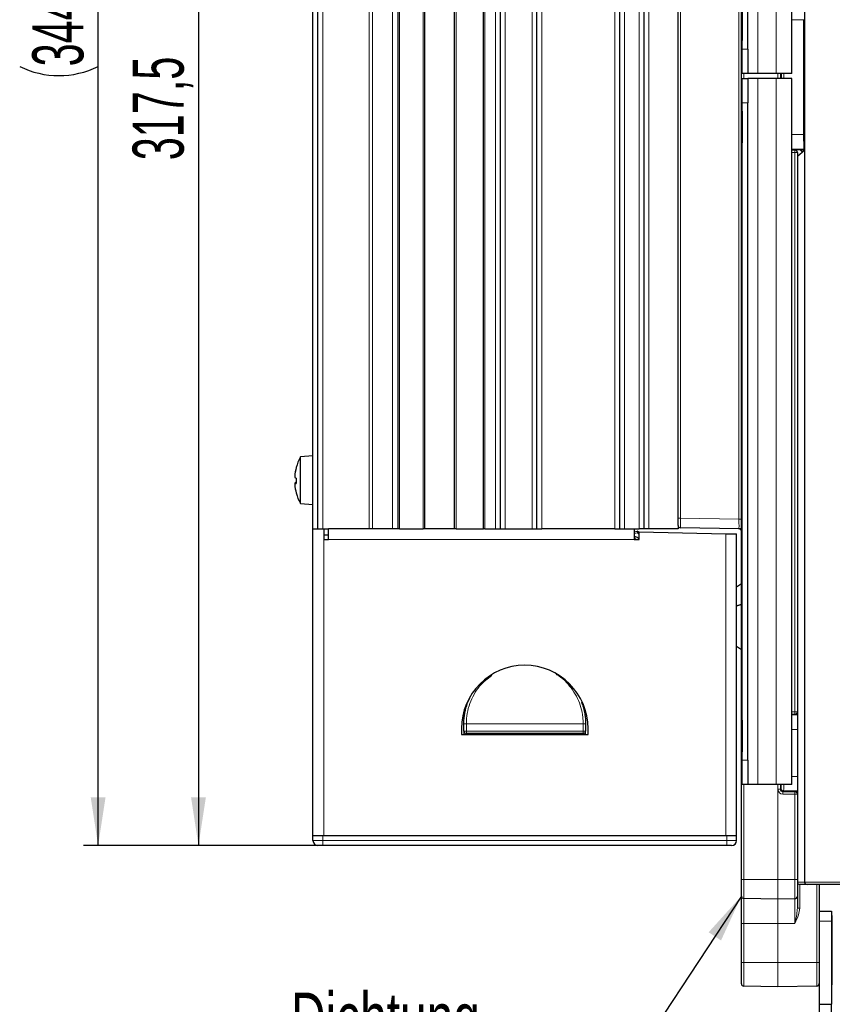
# Paper-space layout 'Blatt3' of a CAD drawing. Header units: millimetres. Extents: x 5 to 418, y 2 to 292.
# Tile 44 of 56: x 154 to 210, y 118 to 185. Entities that reach past the tile are written whole.
import ezdxf

# ---------------------------------------------------------------- set-up
doc = ezdxf.new("R2010")
doc.units = ezdxf.units.MM
doc.layers.add('SLD-0', color=7, linetype='Continuous')
doc.styles.add('SLDTEXTSTYLE0', font='TXT', dxfattribs={"width": 0.605})
doc.styles.add('SLDTEXTSTYLE2', font='TXT', dxfattribs={"width": 0.7})
doc.dimstyles.new('SLDDIMSTYLE0', dxfattribs={"dimtxt": 3.5, "dimasz": 3.302, "dimexe": 0, "dimexo": 0.0625, "dimgap": 0.875, "dimtad": 1, "dimlfac": 3, "dimrnd": 1e-09, "dimzin": 12, "dimdsep": 46, "dimtxsty": 'SLDTEXTSTYLE0', "dimsah": 1, "dimcen": 0.09, "dimadec": 0, "dimazin": 3, "dimtfac": 1, "dimtofl": 0, "dimtmove": 0, "dimatfit": 3, "dimfxl": 1, "dimfrac": 2, "dimtolj": 1, "dimtzin": 12, "dimarcsym": 0})
doc.dimstyles.new('SLDDIMSTYLE2', dxfattribs={"dimtxt": 3.5, "dimasz": 3.302, "dimexe": 0, "dimexo": 0.0625, "dimgap": 0.875, "dimtad": 1, "dimdec": 1, "dimlfac": 3, "dimrnd": 1e-09, "dimzin": 12, "dimdsep": 46, "dimtxsty": 'SLDTEXTSTYLE0', "dimsah": 1, "dimcen": 0.09, "dimadec": 0, "dimazin": 3, "dimtfac": 1, "dimtofl": 0, "dimtmove": 0, "dimatfit": 3, "dimfxl": 1, "dimfrac": 2, "dimtolj": 1, "dimtzin": 12, "dimarcsym": 0})

# ---------------------------------------------------------------- blocks, each defined once
blk = doc.blocks.new('_D_13')
at = {"layer": 'SLD-0', "color": 7}
for p, q in [((203.285, 234.369), (165.109, 234.369)), ((166.109, 234.369), (166.109, 128.539)), ((174.619, 128.539), (165.109, 128.539))]:
    blk.add_line(p, q, dxfattribs=at)
for points in [[(166.109, 234.369), (165.601, 231.067), (166.617, 231.067)], [(166.109, 128.539), (166.617, 131.841), (165.601, 131.841)]]:
    blk.add_solid(points, dxfattribs=at)
at = {"layer": 'SLD-0', "color": 7, "insert": (161.598, 175.439), "char_height": 3.5, "attachment_point": 1, "rotation": 90, "style": 'SLDTEXTSTYLE0'}
blk.add_mtext('317,5', dxfattribs=at)
blk = doc.blocks.new('_D_14')
at = {"layer": 'SLD-0', "color": 7}
for p, q in [((205.782, 243.206), (158.239, 243.206)), ((159.239, 128.539), (159.239, 243.206)), ((174.619, 128.539), (158.239, 128.539))]:
    blk.add_line(p, q, dxfattribs=at)
for centre, start, end in [((156.553, 184.511), 63.43495, 116.56505), ((156.553, 187.233), 243.43495, 296.56505)]:
    blk.add_arc(centre, 6.006, start, end, dxfattribs=at)
for points in [[(159.239, 243.206), (158.731, 239.904), (159.747, 239.904)], [(159.239, 128.539), (159.747, 131.841), (158.731, 131.841)]]:
    blk.add_solid(points, dxfattribs=at)
at = {"layer": 'SLD-0', "color": 7, "insert": (154.727, 181.862), "char_height": 3.5, "attachment_point": 1, "rotation": 90, "style": 'SLDTEXTSTYLE0'}
blk.add_mtext('344', dxfattribs=at)
blk = doc.blocks.new('SW_NOTE_0_56')
at = {"layer": 'SLD-0', "color": 0}
for p, q in [((-0.074, -4.109), (20.808, -4.109)), ((20.808, -4.109), (-0.074, -4.109)), ((-0.074, -4.109), (20.808, -4.109)), ((20.808, -4.109), (-0.074, -4.109)), ((-0.074, -4.109), (20.808, -4.109)), ((20.808, -4.109), (-0.074, -4.109))]:
    blk.add_line(p, q, dxfattribs=at)
at = {"layer": 'SLD-0', "color": 0, "attachment_point": 1}
for s, insert, char_height, style in [('Dichtung', (0, 4.512), 3.5, 'SLDTEXTSTYLE2'), ('gasket', (1.125, -0.145), 3, 'SLDTEXTSTYLE0')]:
    blk.add_mtext(s, dxfattribs=dict(at, insert=insert, char_height=char_height, style=style))

psp = doc.layouts.new('Blatt3')

# ---------------------------------------------------------------- linework, layer by layer
at = {"color": 7, "linetype": 'Continuous', "lineweight": 25}
for p, q in [((203.2853, 126.2057), (203.2853, 236.8723)), ((173.9519, 150.2057), (173.9519, 231.8723)), ((174.2853, 150.2057), (174.2853, 231.8723)), ((179.7853, 150.2057), (179.7853, 231.8723)), ((181.5853, 231.8723), (181.5853, 150.2057)), ((183.6519, 150.2057), (183.6519, 231.8723)), ((185.6186, 150.2057), (185.6186, 231.8723)), ((186.7853, 150.2057), (186.7853, 231.8723)), ((189.2853, 150.2057), (189.2853, 231.8723)), ((194.9519, 150.2057), (194.9519, 231.8723)), ((196.6186, 150.2057), (196.6186, 231.8723)), ((198.9519, 150.945), (198.9519, 231.8723)), ((207.6186, 231.1392), (207.6186, 126.039)), ((203.3353, 181.3723), (203.3353, 229.7056)), ((206.7352, 181.3723), (206.7352, 229.7056)), ((203.3357, 183.0389), (203.3357, 228.0389)), ((203.7357, 183.0389), (203.7357, 228.0389)), ((203.3356, 181.3723), (203.3353, 181.3723)), ((203.7356, 181.3723), (203.3356, 181.3723)), ((204.4019, 181.3723), (203.7356, 181.3723)), ((205.6686, 181.3723), (204.4019, 181.3723)), ((206.7352, 181.3723), (205.6686, 181.3723)), ((203.3353, 132.7057), (203.3353, 181.039)), ((203.3356, 181.039), (203.3353, 181.039)), ((203.3356, 181.039), (203.7356, 181.039)), ((204.4019, 181.039), (203.7356, 181.039)), ((205.6686, 181.039), (204.4019, 181.039)), ((206.7352, 181.039), (205.6686, 181.039)), ((206.7352, 132.7057), (206.7352, 181.039)), ((203.3357, 134.3724), (203.3357, 179.3724)), ((203.7357, 134.3724), (203.7357, 179.3724)), ((207.3129, 176.1569), (206.7352, 176.1563)), ((206.9519, 176.1431), (206.7352, 176.1433)), ((207.1186, 175.7114), (207.6186, 176.131)), ((207.1186, 175.9735), (207.1186, 175.9689)), ((207.1186, 175.9689), (207.1186, 137.6924)), ((173.9519, 155.2057), (173.0896, 155.1302)), ((173.0896, 151.9478), (173.0896, 155.1302)), ((172.8055, 153.3366), (172.7014, 153.3275)), ((173.0896, 151.9478), (173.9519, 151.8723)), ((198.9519, 150.4451), (198.9519, 150.945)), ((198.9519, 150.4451), (198.9519, 150.2057)), ((203.1215, 150.2085), (199.1157, 150.2784)), ((173.9519, 150.2057), (174.6853, 150.2057)), ((173.9519, 129.2057), (173.9519, 150.2057)), ((174.6853, 150.2057), (174.6853, 149.4723)), ((174.6853, 150.2057), (175.0186, 150.2057)), ((174.6853, 149.8057), (175.0186, 149.8057)), ((175.0186, 149.4723), (175.0186, 150.2057)), ((179.7853, 150.2057), (175.0186, 150.2057)), ((179.8853, 150.2057), (179.7853, 150.2057)), ((179.8853, 150.2057), (181.4853, 150.2057)), ((181.5853, 150.2057), (181.4853, 150.2057)), ((183.6519, 150.2057), (181.5853, 150.2057)), ((183.7519, 150.2057), (183.6519, 150.2057)), ((183.7519, 150.2057), (185.6186, 150.2057)), ((185.7186, 150.2057), (185.6186, 150.2057)), ((185.7186, 150.2057), (186.4519, 150.2057)), ((186.4519, 150.2057), (186.7853, 150.2057)), ((186.7853, 150.2057), (187.1186, 150.2057)), ((187.1186, 150.2057), (188.9519, 150.2057)), ((188.9519, 150.2057), (189.2853, 150.2057)), ((189.2853, 150.2057), (189.6186, 150.2057)), ((194.6186, 150.2057), (189.6186, 150.2057)), ((194.6186, 150.2057), (194.9519, 150.2057)), ((194.9519, 150.2057), (195.2853, 150.2057)), ((195.2853, 150.2057), (196.2853, 150.2057)), ((195.9519, 150.2057), (195.9519, 149.4723)), ((195.9519, 150.002), (196.1531, 150.0422)), ((195.9519, 149.5992), (196.0788, 149.4723)), ((196.2434, 150.0149), (196.2853, 149.973)), ((196.6186, 150.2057), (196.2853, 150.2057)), ((196.2853, 149.4723), (196.2853, 150.0057)), ((196.2853, 150.0057), (202.2186, 149.8723)), ((196.9519, 150.2057), (196.6186, 150.2057)), ((198.9519, 150.2057), (196.9519, 150.2057)), ((202.2186, 149.8723), (202.9519, 149.8723)), ((202.9519, 129.2057), (202.9519, 149.8723)), ((174.6853, 149.4723), (175.0186, 149.4723)), ((195.9519, 149.4723), (196.2853, 149.4723)), ((203.2853, 146.4557), (202.9519, 146.2223)), ((203.2853, 145.0315), (202.9519, 144.946)), ((202.9519, 144.9429), (203.2853, 145.0284)), ((202.9519, 142.1891), (203.2853, 141.9557)), ((207.1186, 137.6924), (207.1186, 137.6834)), ((207.1186, 137.6834), (207.1186, 132.0612)), ((184.2853, 136.8698), (184.2853, 136.8723)), ((184.2853, 136.3723), (184.2853, 136.8698)), ((192.6186, 136.8723), (192.6186, 136.8698)), ((192.6186, 136.8698), (192.6186, 136.3723)), ((184.1186, 136.539), (184.1186, 136.139)), ((184.1186, 136.139), (192.7853, 136.139)), ((184.2853, 136.3723), (184.2853, 136.139)), ((192.4519, 136.2057), (184.4519, 136.2057)), ((192.6186, 136.139), (192.6186, 136.3723)), ((192.7853, 136.139), (192.7853, 136.539)), ((203.3356, 132.7057), (203.3353, 132.7057)), ((203.7356, 132.7057), (203.3356, 132.7057)), ((204.4019, 132.7057), (203.7356, 132.7057)), ((205.6686, 132.7057), (204.4019, 132.7057)), ((206.7352, 132.7057), (205.6686, 132.7057)), ((207.1186, 132.0612), (207.1186, 132.0523)), ((207.1186, 132.0523), (207.1186, 126.2057)), ((174.6186, 129.2057), (173.9519, 129.2057)), ((173.9519, 128.8723), (173.9519, 129.2057)), ((202.2853, 129.2057), (174.6186, 129.2057)), ((202.9519, 129.2057), (202.2853, 129.2057)), ((202.9519, 128.8723), (202.9519, 129.2057)), ((174.6186, 128.539), (174.2853, 128.539)), ((202.2853, 128.539), (174.6186, 128.539)), ((202.6186, 128.539), (202.2853, 128.539)), ((203.2853, 125.0797), (203.2853, 126.2057)), ((207.1186, 126.2057), (207.1186, 125.0594)), ((207.7853, 125.8723), (207.2853, 125.8723)), ((211.6186, 125.8723), (207.7853, 125.8723)), ((208.6186, 125.8723), (208.6186, 120.539)), ((203.2853, 123.2057), (203.2853, 125.0797)), ((205.7823, 124.8724), (203.449, 124.9131)), ((206.9548, 124.8927), (205.7882, 124.8724)), ((207.1186, 125.0594), (207.1186, 124.2579)), ((208.6186, 124.039), (209.4519, 124.039)), ((209.4519, 124.039), (209.4519, 123.3723)), ((209.5124, 123.739), (209.4519, 123.739)), ((209.4519, 123.3723), (209.4519, 117.6723)), ((203.2853, 120.539), (203.2853, 123.2057)), ((203.2853, 119.0797), (203.2853, 120.539)), ((208.6186, 120.539), (208.6186, 119.9605)), ((208.6186, 119.9605), (208.6186, 117.6723)), ((205.7823, 118.8724), (203.449, 118.9131)), ((208.4548, 118.9189), (205.7882, 118.8724)), ((209.4519, 119.0057), (209.5124, 119.0057)), ((208.6186, 117.6723), (209.4519, 117.6723)), ((208.6186, 117.6723), (208.6186, 113.0723)), ((209.4519, 113.0723), (209.4519, 117.6723))]:
    psp.add_line(p, q, dxfattribs=at)
at = {"color": 7, "linetype": 'Continuous', "lineweight": 18}
for p, q in [((174.6186, 150.2057), (174.6186, 231.8723)), ((177.7932, 150.2057), (177.7932, 231.8723)), ((178.0342, 150.2057), (178.0342, 231.8723)), ((179.3913, 150.2057), (179.3913, 231.8723)), ((179.8853, 231.8723), (179.8853, 150.2057)), ((181.4853, 150.2057), (181.4853, 231.8723)), ((181.6186, 150.2057), (181.6186, 231.8723)), ((183.6186, 150.2057), (183.6186, 231.8723)), ((183.7519, 231.8723), (183.7519, 150.2057)), ((185.7186, 231.8723), (185.7186, 150.2057)), ((186.4519, 150.2057), (186.4519, 231.8723)), ((187.1186, 150.2057), (187.1186, 231.8723)), ((188.9519, 150.2057), (188.9519, 231.8723)), ((189.6186, 150.2057), (189.6186, 231.8723)), ((194.6186, 150.2057), (194.6186, 231.8723)), ((195.2853, 150.2057), (195.2853, 231.8723)), ((196.2853, 150.2057), (196.2853, 231.8723)), ((196.9519, 150.2057), (196.9519, 231.8723)), ((199.1157, 231.8723), (199.1157, 150.945)), ((203.1215, 150.8751), (203.1215, 231.8723)), ((204.4019, 181.3723), (204.4019, 229.7056)), ((205.6686, 181.3723), (205.6686, 229.7056)), ((206.7352, 185.0563), (207.5482, 185.0563)), ((207.6186, 185.0563), (207.5482, 185.0563)), ((207.5482, 177.1884), (207.5482, 185.0563)), ((203.3357, 183.0389), (203.7357, 183.0389)), ((203.449, 181.3723), (203.449, 181.039)), ((205.7823, 181.039), (205.7823, 181.3723)), ((205.7882, 181.3723), (205.7882, 181.039)), ((205.791, 181.039), (205.791, 181.3723)), ((205.9548, 181.3723), (205.9548, 181.039)), ((206.0224, 181.039), (206.0224, 181.3723)), ((206.189, 181.3723), (206.189, 181.039)), ((204.4019, 132.7057), (204.4019, 181.039)), ((205.6686, 132.7057), (205.6686, 181.039)), ((203.7357, 179.3724), (203.3357, 179.3724)), ((206.7352, 177.1884), (207.5482, 177.1884)), ((207.6186, 177.1884), (207.5482, 177.1884)), ((206.7352, 176.1885), (207.5624, 176.1885)), ((206.7352, 176.1355), (206.9519, 176.1356)), ((206.9548, 175.9689), (206.7352, 175.9689)), ((206.9519, 176.1356), (206.9519, 176.1431)), ((206.9548, 137.6924), (206.9548, 175.9689)), ((207.1186, 175.9689), (206.9548, 175.9689)), ((207.591, 176.16), (207.5624, 176.1885)), ((172.7033, 153.812), (172.7016, 153.812)), ((172.8043, 153.3629), (172.7016, 153.354)), ((172.8055, 153.3365), (172.7016, 153.3274)), ((198.9519, 150.945), (199.1157, 150.945)), ((199.1157, 150.945), (203.1215, 150.8751)), ((203.1215, 150.8751), (203.2853, 150.8751)), ((196.1733, 149.9448), (195.9519, 149.9005)), ((196.1519, 149.6329), (196.2853, 149.4995)), ((196.2853, 149.8328), (196.1733, 149.9448)), ((202.2186, 129.2057), (202.2186, 149.8723)), ((174.6853, 149.4723), (174.6853, 129.2057)), ((195.9519, 149.4723), (175.0186, 149.4723)), ((206.7352, 137.6925), (206.9548, 137.6924)), ((206.9519, 137.5258), (206.7352, 137.5258)), ((206.7352, 137.4728), (207.1186, 137.4728)), ((206.9519, 137.5074), (206.9519, 137.5258)), ((207.1186, 137.6924), (206.9548, 137.6924)), ((184.2853, 136.8698), (184.4519, 136.8698)), ((184.4519, 136.8774), (184.4519, 136.8749)), ((184.4519, 136.8749), (192.4519, 136.8749)), ((184.4519, 136.8749), (184.4519, 136.8698)), ((184.4519, 136.8698), (184.4519, 136.3723)), ((192.4519, 136.8698), (184.4519, 136.8698)), ((192.4519, 136.8749), (192.4519, 136.8774)), ((192.4519, 136.8698), (192.4519, 136.8749)), ((192.4519, 136.3723), (192.4519, 136.8698)), ((192.4519, 136.8698), (192.6186, 136.8698)), ((184.2853, 136.3723), (184.4519, 136.3723)), ((184.4519, 136.3723), (184.4519, 136.2057)), ((184.4519, 136.3723), (192.4519, 136.3723)), ((184.4519, 136.2057), (184.4519, 136.139)), ((192.4519, 136.2057), (192.4519, 136.3723)), ((192.4519, 136.3723), (192.6186, 136.3723)), ((192.4519, 136.2057), (192.4519, 136.139)), ((206.7352, 136.473), (207.1186, 136.473)), ((203.3357, 134.3724), (203.7357, 134.3724)), ((206.7352, 133.2717), (207.1186, 133.2717)), ((203.449, 132.7057), (203.449, 126.2057)), ((205.7823, 126.2057), (205.7823, 132.7057)), ((205.7882, 132.7057), (205.7882, 126.2057)), ((205.791, 132.3852), (205.791, 132.7057)), ((205.9548, 132.3852), (205.791, 132.3852)), ((205.9548, 132.7057), (205.9548, 132.3852)), ((205.9548, 132.3852), (206.0081, 132.4385)), ((206.1747, 132.2718), (206.1215, 132.2186)), ((206.1215, 132.2186), (206.9519, 132.2189)), ((206.1747, 132.2718), (207.1186, 132.2718)), ((206.9519, 132.2189), (206.9519, 132.2372)), ((206.9548, 132.0523), (206.1244, 132.052)), ((206.9548, 126.2057), (206.9548, 132.0523)), ((206.9548, 132.0523), (207.1186, 132.0523)), ((173.9519, 128.8723), (174.6186, 128.8723)), ((174.6186, 128.8723), (174.6186, 129.2057)), ((174.6186, 128.539), (174.6186, 128.8723)), ((174.6186, 128.8723), (202.2853, 128.8723)), ((202.2853, 128.8723), (202.2853, 129.2057)), ((202.2853, 128.8723), (202.2853, 128.539)), ((202.2853, 128.8723), (202.9519, 128.8723)), ((203.2853, 126.2057), (203.449, 126.2057)), ((203.449, 126.2057), (205.7823, 126.2057)), ((203.449, 126.2057), (203.449, 124.9131)), ((205.7823, 124.8724), (205.7823, 126.2057)), ((205.7823, 126.2057), (205.7882, 126.2057)), ((205.7882, 126.2057), (205.7882, 124.8724)), ((205.7882, 126.2057), (206.9548, 126.2057)), ((206.9548, 124.8927), (206.9548, 126.2057)), ((207.1186, 126.2057), (206.9548, 126.2057)), ((207.1186, 126.039), (207.6186, 126.039)), ((207.6186, 126.039), (211.6216, 126.039)), ((207.2823, 125.8724), (207.2823, 124.2579)), ((208.4548, 120.539), (208.4548, 125.8723)), ((203.449, 124.9131), (203.449, 123.2057)), ((205.7823, 123.2057), (205.7823, 124.8724)), ((205.7882, 124.8724), (205.7882, 123.2057)), ((206.9548, 123.2057), (206.9548, 124.8927)), ((207.1186, 124.2579), (207.2823, 124.2579)), ((208.6186, 123.3723), (209.4519, 123.3723)), ((209.5124, 119.0057), (209.5124, 123.739)), ((203.2853, 123.2057), (203.449, 123.2057)), ((205.7823, 123.2057), (203.449, 123.2057)), ((203.449, 123.2057), (203.449, 120.539)), ((205.7823, 123.2057), (205.7882, 123.2057)), ((205.7823, 120.539), (205.7823, 123.2057)), ((206.9548, 123.2057), (205.7882, 123.2057)), ((205.7882, 123.2057), (205.7882, 120.539)), ((203.2853, 120.539), (203.449, 120.539)), ((203.449, 120.539), (203.449, 118.9131)), ((203.449, 120.539), (205.7823, 120.539)), ((205.7823, 118.8724), (205.7823, 120.539)), ((205.7823, 120.539), (205.7882, 120.539)), ((205.7882, 120.539), (208.4548, 120.539)), ((205.7882, 120.539), (205.7882, 118.8724)), ((208.4548, 118.9189), (208.4548, 120.539)), ((208.4548, 120.539), (208.6186, 120.539))]:
    psp.add_line(p, q, dxfattribs=at)
at = {"color": 7, "linetype": 'Continuous', "lineweight": 25, "flags": 128}
for points in [[(203.3354, 184.7056), (203.3354, 185.0574), (203.3355, 185.371), (203.3355, 185.6125), (203.3355, 185.7558), (203.3355, 185.7852), (203.3355, 185.6977), (203.3356, 185.5026), (203.3356, 185.2212), (203.3356, 184.8839), (203.3356, 184.5273), (203.3356, 184.19), (203.3356, 183.9086), (203.3355, 183.7135), (203.3355, 183.626), (203.3355, 183.6554), (203.3355, 183.7987), (203.3355, 184.0402), (203.3354, 184.3539), (203.3354, 184.7056)], [(203.3356, 181.3723), (203.3356, 181.4043), (203.3356, 181.4991), (203.3356, 181.6532), (203.3357, 181.8604), (203.3357, 182.113), (203.3357, 182.4011), (203.3357, 182.7138), (203.3357, 183.0389)], [(203.7357, 183.0389), (203.7357, 182.7138), (203.7357, 182.4011), (203.7357, 182.113), (203.7357, 181.8604), (203.7356, 181.6532), (203.7356, 181.4991), (203.7356, 181.4043), (203.7356, 181.3723)], [(203.3357, 179.3724), (203.3357, 179.6975), (203.3357, 180.0102), (203.3357, 180.2983), (203.3357, 180.5509), (203.3356, 180.7582), (203.3356, 180.9122), (203.3356, 181.007), (203.3356, 181.039)], [(203.7356, 181.039), (203.7356, 181.007), (203.7356, 180.9122), (203.7356, 180.7582), (203.7357, 180.5509), (203.7357, 180.2983), (203.7357, 180.0102), (203.7357, 179.6975), (203.7357, 179.3724)], [(203.3356, 177.7057), (203.3356, 177.354), (203.3356, 177.0403), (203.3356, 176.7988), (203.3355, 176.6555), (203.3355, 176.6261), (203.3355, 176.7136), (203.3355, 176.9087), (203.3354, 177.1901), (203.3354, 177.5274), (203.3354, 177.884), (203.3354, 178.2213), (203.3355, 178.5027), (203.3355, 178.6978), (203.3355, 178.7853), (203.3355, 178.7559), (203.3356, 178.6126), (203.3356, 178.3711), (203.3356, 178.0575), (203.3356, 177.7057)], [(203.3354, 136.039), (203.3354, 136.3908), (203.3355, 136.7044), (203.3355, 136.946), (203.3355, 137.0892), (203.3355, 137.1187), (203.3355, 137.0311), (203.3356, 136.8361), (203.3356, 136.5547), (203.3356, 136.2174), (203.3356, 135.8607), (203.3356, 135.5234), (203.3356, 135.242), (203.3355, 135.047), (203.3355, 134.9594), (203.3355, 134.9889), (203.3355, 135.1321), (203.3355, 135.3736), (203.3354, 135.6873), (203.3354, 136.039)], [(203.3356, 132.7057), (203.3356, 132.7377), (203.3356, 132.8326), (203.3356, 132.9866), (203.3357, 133.1939), (203.3357, 133.4464), (203.3357, 133.7346), (203.3357, 134.0472), (203.3357, 134.3724)], [(203.7357, 134.3724), (203.7357, 134.0472), (203.7357, 133.7346), (203.7357, 133.4464), (203.7357, 133.1939), (203.7356, 132.9866), (203.7356, 132.8326), (203.7356, 132.7377), (203.7356, 132.7057)]]:
    psp.add_lwpolyline(points, dxfattribs=at)
at = {"color": 7, "linetype": 'Continuous', "lineweight": 18, "flags": 128}
for points in [[(207.6186, 176.1983), (207.595, 176.1917), (207.5624, 176.1885)], [(196.1519, 149.6329), (196.0971, 149.642), (196.0444, 149.6508), (195.9959, 149.6589), (195.9535, 149.666), (195.9519, 149.6662)], [(196.1733, 149.9448), (196.187, 149.9585), (196.2002, 149.9716), (196.2123, 149.9838), (196.2229, 149.9944), (196.2316, 150.0031), (196.2381, 150.0095), (196.2421, 150.0135), (196.2434, 150.0149)]]:
    psp.add_lwpolyline(points, dxfattribs=at)
at = {"color": 7, "linetype": 'Continuous', "lineweight": 18}
for centre, radius, start, end in [((204.4668, 176.0088), 2.4884, 359.080898, 2.919173), ((206.9519, 175.9689), 0.1667, 0.004245, 90.004507), ((192.812, 149.2978), 3.423, 10.895005, 12.560852), ((204.4667, 137.6525), 2.4885, 357.080899, 0.919016), ((206.9519, 137.6924), 0.1667, 269.995913, 359.994909), ((206.9519, 137.6741), 0.1667, 269.995202, 359.995619), ((184.4103, 135.5054), 1.3726, 88.262298, 95.226843), ((184.4103, 135.497), 1.3785, 88.270353, 95.20514), ((192.4935, 135.5054), 1.3726, 84.773176, 91.737683), ((192.4935, 135.497), 1.3785, 84.794879, 91.729628), ((206.1748, 132.4385), 0.1667, 180.01785, 269.982577), ((203.6363, 132.0919), 2.4885, 359.080984, 2.919101), ((206.9519, 132.0706), 0.1667, 0.004381, 90.004798), ((204.4667, 132.0922), 2.4885, 359.080984, 2.919101), ((206.9519, 132.0522), 0.1667, 0.005091, 90.004087)]:
    psp.add_arc(centre, radius, start, end, dxfattribs=at)
at = {"color": 7, "linetype": 'Continuous', "lineweight": 25}
for centre, radius, start, end in [((176.0186, 153.539), 3.3333, 151.486468, 164.795124), ((176.0191, 153.5497), 3.3278, 164.838542, 175.479876), ((176.0339, 153.5285), 3.3427, 164.869131, 175.478796), ((172.8149, 154.4115), 0.0131, 172.399127, 233.319172), ((172.8889, 154.0594), 0.3841, 240.811724, 257.696723), ((176.096, 153.583), 3.2943, 178.222687, 180.764703), ((176.0862, 153.495), 3.2845, 176.699482, 183.300518), ((172.889, 153.0184), 0.3843, 102.307666, 119.183886), ((172.8201, 153.6387), 0.3331, 249.168833, 267.76959), ((176.0191, 153.5282), 3.3278, 184.520072, 195.161431), ((172.8124, 152.667), 0.0106, 150.345324, 239.735546), ((176.0186, 153.539), 3.3333, 195.204876, 208.513532), ((199.1186, 150.4451), 0.1667, 180, 269), ((196.1727, 149.9442), 0.1, 45, 101.309932), ((203.1186, 150.0419), 0.1667, 360, 89), ((188.4519, 136.539), 4.3333, 360, 180), ((184.4519, 136.3723), 0.1667, 180, 270), ((192.4519, 136.3723), 0.1667, 270, 360), ((174.2853, 128.8723), 0.3333, 180, 270), ((202.6186, 128.8723), 0.3333, 270, 0), ((207.2853, 126.039), 0.1667, 180, 270), ((207.7853, 126.039), 0.1667, 180, 270), ((203.4519, 125.0797), 0.1667, 180, 269), ((205.7853, 125.039), 0.1667, 269, 271), ((206.9519, 125.0594), 0.1667, 271, 0), ((203.4519, 119.0797), 0.1667, 180, 269), ((205.7853, 119.039), 0.1667, 269, 271), ((208.4519, 119.0856), 0.1667, 271, 0)]:
    psp.add_arc(centre, radius, start, end, dxfattribs=at)
at = {"color": 7, "linetype": 'Continuous', "lineweight": 18}
for centre, major_axis, ratio, start_param, end_param in [((207.5627, 177.1884), (0, 1), 0.0145459, 1.5707963, 3.1241394), ((207.5996, 176.3267), (0.0966, 0.3191), 0.9989017, 2.3989805, 3.0706551), ((199.1186, 150.9451), (0.0029, 0.6667), 0.0043617, 1.5710438, 3.1415356), ((203.1186, 150.8753), (-0.0029, 0.6668), 0.0043604, 3.1414975, 4.7119893), ((206.1245, 132.3854), (0.2837, 0.1754), 0.999319, 2.588262, 4.1587537), ((206.1216, 132.3854), (0.1382, 0.0936), 0.9983616, 2.546789, 4.1172807), ((206.0078, 133.2717), (0, 0.8333), 0.0174551, 3.1590459, 3.9657499), ((206.1745, 133.2717), (0, 1), 0.0145459, 3.1590459, 4.1107677)]:
    psp.add_ellipse(centre, major_axis=major_axis, ratio=ratio, start_param=start_param, end_param=end_param, dxfattribs=at)
at = {"color": 7, "linetype": 'Continuous', "lineweight": 25}
for centre, major_axis, ratio, start_param, end_param in [((206.9519, 175.9764), (-0.1078, 0.1273), 0.9990731, 5.5277009, 5.5800607), ((206.9519, 175.9735), (0, 0.1696), 0.9826973, 4.712389, 6.2308254), ((207.2853, 137.5074), (0.3333, 0), 0.0174551, 3.1415927, 4.1887902), ((207.2853, 132.2372), (0.3333, 0), 0.0174551, 2.0943951, 3.1415927)]:
    psp.add_ellipse(centre, major_axis=major_axis, ratio=ratio, start_param=start_param, end_param=end_param, dxfattribs=at)
for points, knots in [([(207.3129, 176.1569), (207.341, 176.157), (207.4077, 176.1571), (207.5026, 176.1583), (207.5599, 176.1594), (207.5906, 176.16), (207.591, 176.16)], [0, 0, 0, 0, 0.249828, 0.5935163, 0.995595, 1, 1, 1, 1]), ([(172.7016, 153.792), (172.7011, 153.7847), (172.7001, 153.77), (172.6994, 153.7501), (172.6996, 153.7346), (172.7004, 153.726), (172.7013, 153.7246), (172.7016, 153.724)], [0, 0, 0, 0, 0.2154707, 0.4316467, 0.6469813, 0.8619957, 1, 1, 1, 1]), ([(172.7016, 153.3274), (172.7011, 153.327), (172.7001, 153.3262), (172.6994, 153.3159), (172.6996, 153.3001), (172.7004, 153.2824), (172.7013, 153.2706), (172.7016, 153.266)], [0, 0, 0, 0, 0.2154798, 0.4316429, 0.6469866, 0.86201, 1, 1, 1, 1]), ([(195.9519, 149.6943), (195.972, 149.6916), (196.0409, 149.6825), (196.1051, 149.652), (196.1512, 149.6332), (196.1519, 149.6329)], [0, 0, 0, 0, 0.289139, 0.9890027, 1, 1, 1, 1]), ([(203.2853, 150.2056), (203.2762, 150.2058), (203.2539, 150.2062), (203.1688, 150.2077), (203.1219, 150.2085), (203.1215, 150.2085)], [0, 0, 0, 0, 0.4015374, 0.9943306, 1, 1, 1, 1]), ([(184.2853, 136.8723), (184.2853, 136.8857), (184.286, 137.1314), (184.3345, 137.6155), (184.4912, 138.2404), (184.6728, 138.6045), (184.7479, 138.755)], [0, 0, 0, 0, 0.0205012, 0.3759287, 0.7420572, 1, 1, 1, 1]), ([(192.3355, 138.3431), (192.3782, 138.2374), (192.5084, 137.9155), (192.5985, 137.4154), (192.6129, 137.0271), (192.6186, 136.8723)], [0, 0, 0, 0, 0.2271001, 0.6920453, 1, 1, 1, 1])]:
    psp.add_open_spline(points, degree=3, knots=knots, dxfattribs=at)
at = {"color": 7, "linetype": 'Continuous', "lineweight": 18}
for points, knots in [([(186.2026, 140.1747), (185.9035, 139.9471), (185.422, 139.5809), (184.9635, 138.8832), (184.6732, 138.2582), (184.4882, 137.5814), (184.464, 137.1121), (184.4519, 136.8774)], [0, 0, 0, 0, 0.28807791, 0.46367584, 0.63926773, 0.81963996, 1, 1, 1, 1]), ([(192.4519, 136.8774), (192.4468, 137.0272), (192.4264, 137.6215), (192.1304, 138.6449), (191.479, 139.5648), (190.9273, 140.072), (190.6692, 140.2219), (190.6073, 140.2579)], [0, 0, 0, 0, 0.1117404, 0.443208, 0.7767732, 0.9464531, 1, 1, 1, 1]), ([(207.1186, 124.2579), (207.1083, 124.1196), (207.0826, 123.773), (207, 123.4197), (206.9552, 123.2072), (206.9548, 123.2057)], [0, 0, 0, 0, 0.3970226, 0.9955891, 1, 1, 1, 1]), ([(207.2823, 124.2579), (207.263, 124.1042), (207.2167, 123.737), (207.0468, 123.4023), (206.9555, 123.207), (206.9548, 123.2057)], [0, 0, 0, 0, 0.4166106, 0.9959383, 1, 1, 1, 1])]:
    psp.add_open_spline(points, degree=3, knots=knots, dxfattribs=at)
at = {"layer": 'SLD-0', "color": 7}
psp.add_line((203.2853, 125.0797), (193.2555, 109.8573), dxfattribs=at)
psp.add_solid([(203.2853, 125.0797), (201.0443, 122.6019), (201.8927, 122.043)], dxfattribs=at)

# ---------------------------------------------------------------- block references
psp.add_blockref('SW_NOTE_0_56', (172.448, 113.9668), dxfattribs=at)

# ---------------------------------------------------------------- dimensions: what is measured, and where the dimension line sits
dim = psp.add_linear_dim(base=(159.2389, 243.2056), p1=(174.6186, 128.539), p2=(205.7823, 243.2056), angle=90, text='(<>)', dimstyle='SLDDIMSTYLE0', dxfattribs=at)
dim.commit()
dim.dimension.update_dxf_attribs({"geometry": '_D_14', "text_midpoint": (159.2389, 185.8723), "dimtype": 160})
dim = psp.add_linear_dim(base=(166.1094, 128.539), p1=(203.2853, 234.3694), p2=(174.6186, 128.539), angle=90, dimstyle='SLDDIMSTYLE2', dxfattribs=at)
dim.commit()
dim.dimension.update_dxf_attribs({"geometry": '_D_13', "text_midpoint": (166.1094, 181.4542), "dimtype": 160})

doc.saveas('drawing.dxf')
